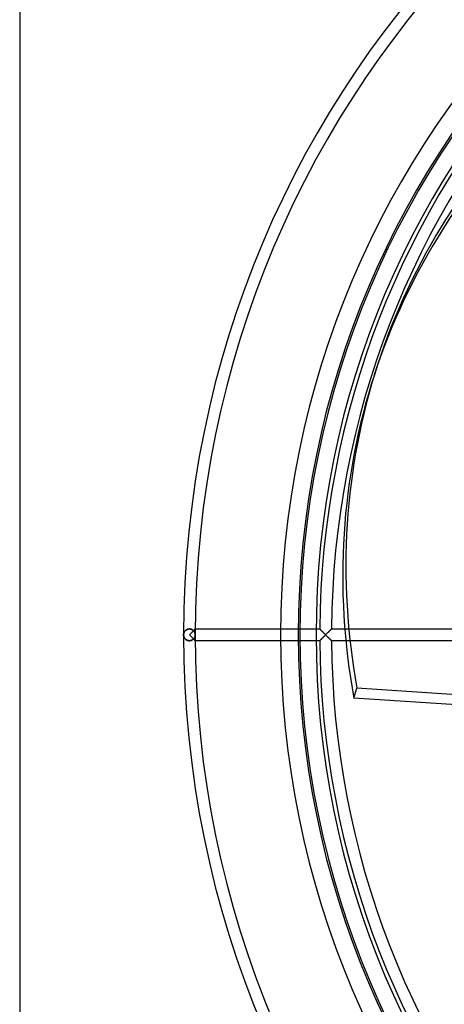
# Model space of a CAD drawing. Header units: millimetres. Extents: x -200 to 200, y -200 to 200.
# Tile 2 of 11: x -200 to -128, y -63 to 105. Entities that reach past the tile are written whole.
import ezdxf

# ---------------------------------------------------------------- set-up
doc = ezdxf.new("R2010")
doc.units = ezdxf.units.MM
doc.layers.add('HIDDEN', color=7, linetype='Continuous')
doc.layers.add('THICK', color=7, linetype='Continuous')

msp = doc.modelspace()

# ---------------------------------------------------------------- linework, layer by layer
at = {"layer": 'HIDDEN'}
for p, q in [((-172.04, 0.12), (-172.05, 0.06)), ((-172.05, 0.05), (-172.04, 0.1)), ((-172.05, 0.06), (-172.05, 0)), ((-172.05, 0), (-172.05, 0.05)), ((-172.05, 0), (-172.05, -0.06)), ((-172.04, 0.16), (-172.03, 0.21)), ((-172.03, 0.18), (-172.04, 0.12)), ((-172.04, 0.1), (-172.04, 0.16)), ((-172.03, 0.21), (-172.02, 0.26)), ((-172.02, 0.24), (-172.03, 0.18)), ((-172.02, 0.26), (-172, 0.31)), ((-172, 0.3), (-172.02, 0.24)), ((-171.98, 0.36), (-172, 0.3)), ((-172, 0.31), (-171.98, 0.36)), ((-171.96, 0.41), (-171.98, 0.36)), ((-171.98, 0.36), (-171.96, 0.41)), ((-171.93, 0.47), (-171.96, 0.41)), ((-171.96, 0.41), (-171.94, 0.46)), ((-171.94, 0.46), (-171.91, 0.51)), ((-171.9, 0.52), (-171.93, 0.47)), ((-171.91, 0.51), (-171.88, 0.56)), ((-171.87, 0.57), (-171.9, 0.52)), ((-171.88, 0.56), (-171.85, 0.6)), ((-171.83, 0.62), (-171.87, 0.57)), ((-171.85, 0.6), (-171.81, 0.65)), ((-171.8, 0.67), (-171.83, 0.62)), ((-171.81, 0.65), (-171.77, 0.69)), ((-171.75, 0.71), (-171.8, 0.67)), ((-171.77, 0.69), (-171.73, 0.73)), ((-171.71, 0.75), (-171.75, 0.71)), ((-171.73, 0.73), (-171.68, 0.77)), ((-171.66, 0.79), (-171.71, 0.75)), ((-171.68, 0.77), (-171.63, 0.81)), ((-171.61, 0.83), (-171.66, 0.79)), ((-171.63, 0.81), (-171.58, 0.85)), ((-171.56, 0.86), (-171.61, 0.83)), ((-171.58, 0.85), (-171.52, 0.88)), ((-171.51, 0.89), (-171.56, 0.86)), ((-171.52, 0.88), (-171.46, 0.91)), ((-171.45, 0.92), (-171.51, 0.89)), ((-171.46, 0.91), (-171.4, 0.94)), ((-171.39, 0.94), (-171.45, 0.92)), ((-171.4, 0.94), (-171.33, 0.96)), ((-171.32, 0.96), (-171.39, 0.94)), ((-171.33, 0.96), (-171.27, 0.98)), ((-171.26, 0.98), (-171.32, 0.96)), ((-171.27, 0.98), (-171.2, 0.99)), ((-171.19, 0.99), (-171.26, 0.98)), ((-171.2, 0.99), (-171.12, 1)), ((-171.12, 1), (-171.19, 0.99)), ((-171.05, 1), (-171.12, 1)), ((-171.12, 1), (-171.05, 1)), ((-170.98, 1), (-171.05, 1)), ((-171.05, 1), (-170.97, 1)), ((-171.05, 0), (-170.99, 0.06)), ((-170.99, -0.06), (-171.05, 0)), ((-170.99, 0.06), (-170.93, 0.12)), ((-170.91, 0.99), (-170.98, 1)), ((-170.97, 1), (-170.9, 0.99)), ((-170.93, 0.12), (-170.88, 0.17)), ((-170.84, 0.98), (-170.91, 0.99)), ((-170.9, 0.99), (-170.83, 0.97)), ((-170.88, 0.17), (-170.82, 0.23)), ((-170.77, 0.96), (-170.84, 0.98)), ((-170.83, 0.97), (-170.75, 0.96)), ((-170.82, 0.23), (-170.76, 0.29)), ((-170.7, 0.94), (-170.77, 0.96)), ((-170.76, 0.29), (-170.71, 0.34)), ((-170.75, 0.96), (-170.69, 0.93)), ((-170.71, 0.34), (-170.66, 0.39)), ((-170.64, 0.91), (-170.7, 0.94)), ((-170.69, 0.93), (-170.62, 0.9)), ((-170.66, 0.39), (-170.6, 0.45)), ((-170.58, 0.88), (-170.64, 0.91)), ((-170.62, 0.9), (-170.56, 0.87)), ((-170.6, 0.45), (-170.55, 0.5)), ((-170.52, 0.85), (-170.58, 0.88)), ((-170.56, 0.87), (-170.5, 0.84)), ((-170.55, 0.5), (-170.5, 0.55)), ((-170.47, 0.81), (-170.52, 0.85)), ((-170.5, 0.84), (-170.45, 0.8)), ((-170.5, 0.55), (-170.46, 0.59)), ((-170.42, 0.77), (-170.47, 0.81)), ((-170.46, 0.59), (-170.41, 0.64)), ((-170.45, 0.8), (-170.4, 0.76)), ((-170.37, 0.73), (-170.42, 0.77)), ((-170.41, 0.64), (-170.36, 0.68)), ((-170.4, 0.76), (-170.35, 0.72)), ((-170.33, 0.69), (-170.37, 0.73)), ((-170.36, 0.68), (-170.32, 0.73)), ((-170.35, 0.72), (-170.31, 0.67)), ((-170.31, 0.74), (-170.34, 0.71)), ((-170.29, 0.65), (-170.33, 0.69)), ((-170.32, 0.73), (-170.28, 0.77)), ((-170.29, 0.76), (-170.31, 0.74)), ((-170.31, 0.67), (-170.27, 0.62)), ((-170.26, 0.79), (-170.29, 0.76)), ((-170.25, 0.6), (-170.29, 0.65)), ((-170.28, 0.77), (-170.24, 0.81)), ((-170.27, 0.62), (-170.23, 0.58)), ((-170.23, 0.81), (-170.26, 0.79)), ((-170.22, 0.56), (-170.25, 0.6)), ((-170.24, 0.81), (-170.2, 0.84)), ((-170.21, 0.84), (-170.23, 0.81)), ((-170.23, 0.58), (-170.2, 0.53)), ((-170.19, 0.51), (-170.22, 0.56)), ((-170.19, 0.86), (-170.21, 0.84)), ((-170.2, 0.84), (-170.17, 0.88)), ((-170.2, 0.53), (-170.17, 0.48)), ((-170.17, 0.88), (-170.19, 0.86)), ((-170.16, 0.46), (-170.19, 0.51)), ((-170.17, 0.88), (-170.14, 0.91)), ((-170.15, 0.9), (-170.17, 0.88)), ((-170.17, 0.48), (-170.15, 0.43)), ((-170.14, 0.41), (-170.16, 0.46)), ((-170.13, 0.92), (-170.15, 0.9)), ((-170.15, 0.43), (-170.12, 0.37)), ((-170.14, 0.91), (-170.11, 0.94)), ((-170.12, 0.36), (-170.14, 0.41)), ((-170.11, 0.93), (-170.13, 0.92)), ((-170.12, 0.37), (-170.1, 0.32)), ((-170.1, 0.31), (-170.12, 0.36)), ((-170.11, 0.94), (-170.09, 0.96)), ((-170.1, 0.95), (-170.11, 0.93)), ((-170.09, 0.96), (-170.1, 0.95)), ((-170.1, 0.32), (-170.09, 0.27)), ((-170.08, 0.26), (-170.1, 0.31)), ((-170.09, 0.96), (-170.07, 0.98)), ((-170.07, 0.97), (-170.09, 0.96)), ((-170.09, 0.27), (-170.07, 0.22)), ((-170.07, 0.21), (-170.08, 0.26)), ((-170.07, 0.98), (-170.06, 0.99)), ((-170.06, 0.98), (-170.07, 0.97)), ((-170.07, 0.22), (-170.06, 0.16)), ((-170.06, 0.16), (-170.07, 0.21)), ((-170.05, 1), (-170.06, 0.99)), ((-170.06, 0.99), (-170.05, 1)), ((-170.06, 0.99), (-170.06, 0.98)), ((-170.06, 0.1), (-170.06, 0.16)), ((-170.06, 0.16), (-170.06, 0.11)), ((-170.06, 0.11), (-170.05, 0.05)), ((-170.05, 0.05), (-170.06, 0.1)), ((-170.05, 1), (-149.45, 1)), ((-170.05, 1), (-170.05, 1)), ((-170.05, 1), (-170.05, 1)), ((-170.05, 1), (-170.05, 1)), ((-170.05, 0), (-170.05, 0.05)), ((-170.05, 0.05), (-170.05, 0)), ((-170.05, -0.05), (-170.05, 0)), ((-148.82, 1), (-148.81, 1)), ((-148.81, 1), (-148.81, 0.99)), ((-148.81, 0.99), (-148.79, 0.98)), ((-148.79, 0.98), (-148.78, 0.96)), ((-148.78, 0.96), (-148.75, 0.94)), ((-148.75, 0.94), (-148.73, 0.91)), ((-148.73, 0.91), (-148.7, 0.88)), ((-148.7, 0.88), (-148.67, 0.85)), ((-148.67, 0.85), (-148.63, 0.81)), ((-148.63, 0.81), (-148.59, 0.78)), ((-148.59, 0.78), (-148.55, 0.73)), ((-148.55, 0.73), (-148.51, 0.69)), ((-148.51, 0.69), (-148.47, 0.65)), ((-148.47, 0.65), (-148.42, 0.6)), ((-148.42, 0.6), (-148.38, 0.56)), ((-148.38, 0.56), (-148.33, 0.51)), ((-148.33, 0.51), (-148.28, 0.46)), ((-148.28, 0.46), (-148.23, 0.41)), ((-148.23, 0.41), (-148.18, 0.36)), ((-148.18, 0.36), (-148.13, 0.31)), ((-148.13, 0.31), (-148.08, 0.26)), ((-148.08, 0.26), (-148.03, 0.21)), ((-148.03, 0.21), (-147.98, 0.16)), ((-147.98, 0.16), (-147.92, 0.1)), ((-147.92, 0.1), (-147.87, 0.05)), ((-147.87, 0.05), (-147.82, 0)), ((-147.82, 0), (-147.77, 0.05)), ((-147.77, 0.05), (-147.71, 0.11)), ((-147.71, 0.11), (-147.66, 0.16)), ((-147.66, 0.16), (-147.6, 0.22)), ((-147.6, 0.22), (-147.55, 0.27)), ((-147.55, 0.27), (-147.5, 0.32)), ((-147.5, 0.32), (-147.44, 0.38)), ((-147.44, 0.38), (-147.39, 0.43)), ((-147.39, 0.43), (-147.34, 0.48)), ((-147.34, 0.48), (-147.29, 0.53)), ((-147.29, 0.53), (-147.24, 0.58)), ((-147.24, 0.58), (-147.19, 0.63)), ((-147.19, 0.63), (-147.15, 0.67)), ((-147.15, 0.67), (-147.1, 0.72)), ((-147.1, 0.72), (-147.06, 0.76)), ((-147.06, 0.76), (-147.02, 0.8)), ((-147.02, 0.8), (-146.98, 0.84)), ((-146.98, 0.84), (-146.95, 0.87)), ((-146.95, 0.87), (-146.91, 0.9)), ((-146.91, 0.9), (-146.89, 0.93)), ((-146.89, 0.93), (-146.86, 0.96)), ((-146.86, 0.96), (-146.84, 0.97)), ((-146.84, 0.97), (-146.83, 0.99)), ((-146.83, 0.99), (-146.82, 1)), ((-146.82, 1), (-146.82, 1)), ((-144.56, 1), (-125.59, 1)), ((-172.05, -0.05), (-172.05, 0)), ((-172.04, -0.1), (-172.05, -0.05)), ((-172.05, -0.06), (-172.04, -0.12)), ((-172.04, -0.16), (-172.04, -0.1)), ((-172.04, -0.12), (-172.03, -0.18)), ((-172.03, -0.21), (-172.04, -0.16)), ((-172.03, -0.18), (-172.02, -0.24)), ((-172.02, -0.26), (-172.03, -0.21)), ((-172.02, -0.24), (-172, -0.3)), ((-172, -0.31), (-172.02, -0.26)), ((-172, -0.3), (-171.98, -0.36)), ((-171.98, -0.36), (-172, -0.31)), ((-171.98, -0.36), (-171.96, -0.41)), ((-171.96, -0.41), (-171.98, -0.36)), ((-171.96, -0.41), (-171.93, -0.47)), ((-171.94, -0.46), (-171.96, -0.41)), ((-171.91, -0.51), (-171.94, -0.46)), ((-171.93, -0.47), (-171.9, -0.52)), ((-171.88, -0.56), (-171.91, -0.51)), ((-171.9, -0.52), (-171.87, -0.57)), ((-171.85, -0.6), (-171.88, -0.56)), ((-171.87, -0.57), (-171.83, -0.62)), ((-171.81, -0.65), (-171.85, -0.6)), ((-171.83, -0.62), (-171.8, -0.67)), ((-171.77, -0.69), (-171.81, -0.65)), ((-171.8, -0.67), (-171.75, -0.71)), ((-171.73, -0.73), (-171.77, -0.69)), ((-171.75, -0.71), (-171.71, -0.75)), ((-171.68, -0.77), (-171.73, -0.73)), ((-171.71, -0.75), (-171.66, -0.79)), ((-171.63, -0.81), (-171.68, -0.77)), ((-171.66, -0.79), (-171.61, -0.83)), ((-171.58, -0.85), (-171.63, -0.81)), ((-171.61, -0.83), (-171.56, -0.86)), ((-171.52, -0.88), (-171.58, -0.85)), ((-171.56, -0.86), (-171.51, -0.89)), ((-171.46, -0.91), (-171.52, -0.88)), ((-171.51, -0.89), (-171.45, -0.92)), ((-171.4, -0.94), (-171.46, -0.91)), ((-171.45, -0.92), (-171.39, -0.94)), ((-171.33, -0.96), (-171.4, -0.94)), ((-171.39, -0.94), (-171.32, -0.96)), ((-171.27, -0.98), (-171.33, -0.96)), ((-171.32, -0.96), (-171.26, -0.98)), ((-171.2, -0.99), (-171.27, -0.98)), ((-171.26, -0.98), (-171.19, -0.99)), ((-171.12, -1), (-171.2, -0.99)), ((-171.19, -0.99), (-171.12, -1)), ((-171.12, -1), (-171.05, -1)), ((-171.05, -1), (-171.12, -1)), ((-171.05, -1), (-170.98, -1)), ((-170.97, -1), (-171.05, -1)), ((-170.93, -0.12), (-170.99, -0.06)), ((-170.98, -1), (-170.91, -0.99)), ((-170.9, -0.99), (-170.97, -1)), ((-170.88, -0.17), (-170.93, -0.12)), ((-170.91, -0.99), (-170.84, -0.98)), ((-170.83, -0.97), (-170.9, -0.99)), ((-170.82, -0.23), (-170.88, -0.17)), ((-170.84, -0.98), (-170.77, -0.96)), ((-170.75, -0.96), (-170.83, -0.97)), ((-170.76, -0.29), (-170.82, -0.23)), ((-170.77, -0.96), (-170.7, -0.94)), ((-170.71, -0.34), (-170.76, -0.29)), ((-170.69, -0.93), (-170.75, -0.96)), ((-170.66, -0.39), (-170.71, -0.34)), ((-170.7, -0.94), (-170.64, -0.91)), ((-170.62, -0.9), (-170.69, -0.93)), ((-170.6, -0.45), (-170.66, -0.39)), ((-170.64, -0.91), (-170.58, -0.88)), ((-170.56, -0.87), (-170.62, -0.9)), ((-170.55, -0.5), (-170.6, -0.45)), ((-170.58, -0.88), (-170.52, -0.85)), ((-170.5, -0.84), (-170.56, -0.87)), ((-170.5, -0.55), (-170.55, -0.5)), ((-170.52, -0.85), (-170.47, -0.81)), ((-170.46, -0.59), (-170.5, -0.55)), ((-170.45, -0.8), (-170.5, -0.84)), ((-170.47, -0.81), (-170.42, -0.77)), ((-170.41, -0.64), (-170.46, -0.59)), ((-170.4, -0.76), (-170.45, -0.8)), ((-170.42, -0.77), (-170.37, -0.73)), ((-170.36, -0.68), (-170.41, -0.64)), ((-170.35, -0.72), (-170.4, -0.76)), ((-170.37, -0.73), (-170.33, -0.69)), ((-170.32, -0.73), (-170.36, -0.68)), ((-170.31, -0.67), (-170.35, -0.72)), ((-170.34, -0.71), (-170.31, -0.74)), ((-170.33, -0.69), (-170.29, -0.65)), ((-170.28, -0.77), (-170.32, -0.73)), ((-170.27, -0.62), (-170.31, -0.67)), ((-170.31, -0.74), (-170.29, -0.76)), ((-170.29, -0.65), (-170.25, -0.6)), ((-170.29, -0.76), (-170.26, -0.79)), ((-170.24, -0.81), (-170.28, -0.77)), ((-170.23, -0.58), (-170.27, -0.62)), ((-170.26, -0.79), (-170.23, -0.81)), ((-170.25, -0.6), (-170.22, -0.56)), ((-170.2, -0.84), (-170.24, -0.81)), ((-170.2, -0.53), (-170.23, -0.58)), ((-170.23, -0.81), (-170.21, -0.84)), ((-170.22, -0.56), (-170.19, -0.51)), ((-170.21, -0.84), (-170.19, -0.86)), ((-170.17, -0.48), (-170.2, -0.53)), ((-170.17, -0.88), (-170.2, -0.84)), ((-170.19, -0.51), (-170.16, -0.46)), ((-170.19, -0.86), (-170.17, -0.88)), ((-170.15, -0.43), (-170.17, -0.48)), ((-170.17, -0.88), (-170.15, -0.9)), ((-170.14, -0.91), (-170.17, -0.88)), ((-170.16, -0.46), (-170.14, -0.41)), ((-170.12, -0.37), (-170.15, -0.43)), ((-170.15, -0.9), (-170.13, -0.92)), ((-170.14, -0.41), (-170.12, -0.36)), ((-170.11, -0.94), (-170.14, -0.91)), ((-170.13, -0.92), (-170.11, -0.93)), ((-170.12, -0.36), (-170.1, -0.31)), ((-170.1, -0.32), (-170.12, -0.37)), ((-170.11, -0.93), (-170.1, -0.95)), ((-170.09, -0.96), (-170.11, -0.94)), ((-170.1, -0.31), (-170.08, -0.26)), ((-170.09, -0.27), (-170.1, -0.32)), ((-170.1, -0.95), (-170.09, -0.96)), ((-170.07, -0.22), (-170.09, -0.27)), ((-170.09, -0.96), (-170.07, -0.97)), ((-170.07, -0.98), (-170.09, -0.96)), ((-170.08, -0.26), (-170.07, -0.21)), ((-170.07, -0.21), (-170.06, -0.16)), ((-170.06, -0.16), (-170.07, -0.22)), ((-170.07, -0.97), (-170.06, -0.98)), ((-170.06, -0.99), (-170.07, -0.98)), ((-170.06, -0.1), (-170.05, -0.05)), ((-170.05, -0.05), (-170.06, -0.11)), ((-170.06, -0.16), (-170.06, -0.1)), ((-170.06, -0.11), (-170.06, -0.16)), ((-170.06, -0.98), (-170.06, -0.99)), ((-170.06, -0.99), (-170.05, -1)), ((-170.05, -1), (-170.06, -0.99)), ((-170.05, 0), (-170.05, -0.05)), ((-170.05, -1), (-170.05, -1)), ((-170.05, -1), (-170.05, -1)), ((-149.45, -1), (-170.05, -1)), ((-170.05, -1), (-170.05, -1)), ((-148.81, -1), (-148.82, -1)), ((-148.79, -0.98), (-148.81, -0.99)), ((-148.81, -0.99), (-148.81, -1)), ((-148.78, -0.96), (-148.79, -0.98)), ((-148.75, -0.94), (-148.78, -0.96)), ((-148.73, -0.91), (-148.75, -0.94)), ((-148.7, -0.88), (-148.73, -0.91)), ((-148.67, -0.85), (-148.7, -0.88)), ((-148.63, -0.81), (-148.67, -0.85)), ((-148.59, -0.78), (-148.63, -0.81)), ((-148.55, -0.73), (-148.59, -0.78)), ((-148.51, -0.69), (-148.55, -0.73)), ((-148.47, -0.65), (-148.51, -0.69)), ((-148.42, -0.6), (-148.47, -0.65)), ((-148.38, -0.56), (-148.42, -0.6)), ((-148.33, -0.51), (-148.38, -0.56)), ((-148.28, -0.46), (-148.33, -0.51)), ((-148.23, -0.41), (-148.28, -0.46)), ((-148.18, -0.36), (-148.23, -0.41)), ((-148.13, -0.31), (-148.18, -0.36)), ((-148.08, -0.26), (-148.13, -0.31)), ((-148.03, -0.21), (-148.08, -0.26)), ((-147.98, -0.16), (-148.03, -0.21)), ((-147.92, -0.1), (-147.98, -0.16)), ((-147.87, -0.05), (-147.92, -0.1)), ((-147.82, 0), (-147.87, -0.05)), ((-147.77, -0.05), (-147.82, 0)), ((-147.71, -0.11), (-147.77, -0.05)), ((-147.66, -0.16), (-147.71, -0.11)), ((-147.6, -0.22), (-147.66, -0.16)), ((-147.55, -0.27), (-147.6, -0.22)), ((-147.5, -0.32), (-147.55, -0.27)), ((-147.44, -0.38), (-147.5, -0.32)), ((-147.39, -0.43), (-147.44, -0.38)), ((-147.34, -0.48), (-147.39, -0.43)), ((-147.29, -0.53), (-147.34, -0.48)), ((-147.24, -0.58), (-147.29, -0.53)), ((-147.19, -0.63), (-147.24, -0.58)), ((-147.15, -0.67), (-147.19, -0.63)), ((-147.1, -0.72), (-147.15, -0.67)), ((-147.06, -0.76), (-147.1, -0.72)), ((-147.02, -0.8), (-147.06, -0.76)), ((-146.98, -0.84), (-147.02, -0.8)), ((-146.95, -0.87), (-146.98, -0.84)), ((-146.91, -0.9), (-146.95, -0.87)), ((-146.89, -0.93), (-146.91, -0.9)), ((-146.86, -0.96), (-146.89, -0.93)), ((-146.84, -0.97), (-146.86, -0.96)), ((-146.83, -0.99), (-146.84, -0.97)), ((-146.82, -1), (-146.83, -0.99)), ((-146.82, -1), (-146.82, -1)), ((-125.59, -1), (-144.38, -1))]:
    msp.add_line(p, q, dxfattribs=at)
for radius, start, end in [(172.05, 90, 180), (172.05, 90, 180), (170.05, 90, 180), (170.05, 90, 180), (152.19, 0, 180), (172.05, 180, 270), (170.05, 180, 270), (152.19, 180, 0), (172.05, 180, 270), (170.05, 180, 270)]:
    msp.add_arc((0, 0), radius, start, end, dxfattribs=at)
msp.add_ellipse((-0.27, -0.84), major_axis=(139.23, -45.24), ratio=0.866025, start_param=2.70526, end_param=3.141593, dxfattribs=at)
at = {"layer": 'THICK'}
for p, q in [((-200, 200), (-200, -200)), ((-138.96, 46.08), (-139.51, 44.4)), ((-149.45, 1), (-148.82, 1)), ((-148.81, 1), (-148.82, 1)), ((-148.81, 0.99), (-148.81, 1)), ((-148.8, 0.98), (-148.81, 0.99)), ((-148.78, 0.96), (-148.8, 0.98)), ((-148.76, 0.94), (-148.78, 0.96)), ((-148.73, 0.92), (-148.76, 0.94)), ((-148.71, 0.89), (-148.73, 0.92)), ((-148.68, 0.86), (-148.71, 0.89)), ((-148.64, 0.83), (-148.68, 0.86)), ((-148.61, 0.79), (-148.64, 0.83)), ((-148.57, 0.75), (-148.61, 0.79)), ((-148.53, 0.71), (-148.57, 0.75)), ((-148.49, 0.67), (-148.53, 0.71)), ((-148.45, 0.63), (-148.49, 0.67)), ((-148.4, 0.58), (-148.45, 0.63)), ((-148.36, 0.54), (-148.4, 0.58)), ((-148.31, 0.49), (-148.36, 0.54)), ((-148.26, 0.44), (-148.31, 0.49)), ((-148.22, 0.4), (-148.26, 0.44)), ((-148.17, 0.35), (-148.22, 0.4)), ((-148.12, 0.3), (-148.17, 0.35)), ((-148.07, 0.25), (-148.12, 0.3)), ((-148.02, 0.2), (-148.07, 0.25)), ((-147.97, 0.15), (-148.02, 0.2)), ((-147.92, 0.1), (-147.97, 0.15)), ((-147.87, 0.05), (-147.92, 0.1)), ((-147.82, 0), (-147.87, 0.05)), ((-147.76, 0.06), (-147.82, 0)), ((-147.71, 0.11), (-147.76, 0.06)), ((-147.66, 0.16), (-147.71, 0.11)), ((-147.6, 0.22), (-147.66, 0.16)), ((-147.55, 0.27), (-147.6, 0.22)), ((-147.5, 0.32), (-147.55, 0.27)), ((-147.44, 0.38), (-147.5, 0.32)), ((-147.39, 0.43), (-147.44, 0.38)), ((-147.34, 0.47), (-147.39, 0.43)), ((-147.3, 0.52), (-147.34, 0.47)), ((-147.25, 0.57), (-147.3, 0.52)), ((-147.2, 0.61), (-147.25, 0.57)), ((-147.16, 0.66), (-147.2, 0.61)), ((-147.12, 0.7), (-147.16, 0.66)), ((-147.08, 0.74), (-147.12, 0.7)), ((-147.04, 0.78), (-147.08, 0.74)), ((-147, 0.82), (-147.04, 0.78)), ((-146.96, 0.85), (-147, 0.82)), ((-146.93, 0.88), (-146.96, 0.85)), ((-146.9, 0.91), (-146.93, 0.88)), ((-146.88, 0.94), (-146.9, 0.91)), ((-146.86, 0.96), (-146.88, 0.94)), ((-146.84, 0.98), (-146.86, 0.96)), ((-146.83, 0.99), (-146.84, 0.98)), ((-146.82, 1), (-146.83, 0.99)), ((-146.82, 1), (-144.56, 1)), ((-146.82, 1), (-146.82, 1)), ((-148.82, -1), (-149.45, -1)), ((-148.82, -1), (-148.81, -1)), ((-148.81, -0.99), (-148.8, -0.98)), ((-148.81, -1), (-148.81, -0.99)), ((-148.8, -0.98), (-148.78, -0.96)), ((-148.78, -0.96), (-148.76, -0.94)), ((-148.76, -0.94), (-148.73, -0.92)), ((-148.73, -0.92), (-148.71, -0.89)), ((-148.71, -0.89), (-148.68, -0.86)), ((-148.68, -0.86), (-148.64, -0.83)), ((-148.64, -0.83), (-148.61, -0.79)), ((-148.61, -0.79), (-148.57, -0.75)), ((-148.57, -0.75), (-148.53, -0.71)), ((-148.53, -0.71), (-148.49, -0.67)), ((-148.49, -0.67), (-148.45, -0.63)), ((-148.45, -0.63), (-148.4, -0.58)), ((-148.4, -0.58), (-148.36, -0.54)), ((-148.36, -0.54), (-148.31, -0.49)), ((-148.31, -0.49), (-148.26, -0.44)), ((-148.26, -0.44), (-148.22, -0.4)), ((-148.22, -0.4), (-148.17, -0.35)), ((-148.17, -0.35), (-148.12, -0.3)), ((-148.12, -0.3), (-148.07, -0.25)), ((-148.07, -0.25), (-148.02, -0.2)), ((-148.02, -0.2), (-147.97, -0.15)), ((-147.97, -0.15), (-147.92, -0.1)), ((-147.92, -0.1), (-147.87, -0.05)), ((-147.87, -0.05), (-147.82, 0)), ((-147.82, 0), (-147.76, -0.06)), ((-147.76, -0.06), (-147.71, -0.11)), ((-147.71, -0.11), (-147.66, -0.16)), ((-147.66, -0.16), (-147.6, -0.22)), ((-147.6, -0.22), (-147.55, -0.27)), ((-147.55, -0.27), (-147.5, -0.32)), ((-147.5, -0.32), (-147.44, -0.38)), ((-147.44, -0.38), (-147.39, -0.43)), ((-147.39, -0.43), (-147.34, -0.47)), ((-147.34, -0.47), (-147.3, -0.52)), ((-147.3, -0.52), (-147.25, -0.57)), ((-147.25, -0.57), (-147.2, -0.61)), ((-147.2, -0.61), (-147.16, -0.66)), ((-147.16, -0.66), (-147.12, -0.7)), ((-147.12, -0.7), (-147.08, -0.74)), ((-147.08, -0.74), (-147.04, -0.78)), ((-147.04, -0.78), (-147, -0.82)), ((-147, -0.82), (-146.96, -0.85)), ((-146.96, -0.85), (-146.93, -0.88)), ((-146.93, -0.88), (-146.9, -0.91)), ((-146.9, -0.91), (-146.88, -0.94)), ((-146.88, -0.94), (-146.86, -0.96)), ((-146.86, -0.96), (-146.84, -0.98)), ((-146.84, -0.98), (-146.83, -0.99)), ((-146.83, -0.99), (-146.82, -1)), ((-146.82, -1), (-146.82, -1)), ((-144.38, -1), (-146.82, -1)), ((-143.02, -10.8), (-142.47, -9.11)), ((-74.97, -13.59), (-142.47, -9.11)), ((-75.52, -15.28), (-143.02, -10.8))]:
    msp.add_line(p, q, dxfattribs=at)
for radius, start, end in [(155.5, 90, 180), (152.5, 90, 270), (149.45, 0, 180), (148.82, 137.9369, 179.615), (146.82, 137.9769, 179.6098), (155.5, 180, 0), (149.45, 180, 0), (148.82, 180.385, 222.0631), (146.82, 180.3902, 222.0231)]:
    msp.add_arc((0, 0), radius, start, end, dxfattribs=at)
for centre, major_axis, start_param, end_param in [((0.27, 0.84), (-139.23, 45.24), -0.436332, 0), ((0.27, 0.84), (-139.23, 45.24), 0, 0.436332), ((-0.27, -0.84), (139.23, -45.24), -3.141593, -2.70526)]:
    msp.add_ellipse(centre, major_axis=major_axis, ratio=0.866025, start_param=start_param, end_param=end_param, dxfattribs=at)

doc.saveas('drawing.dxf')
